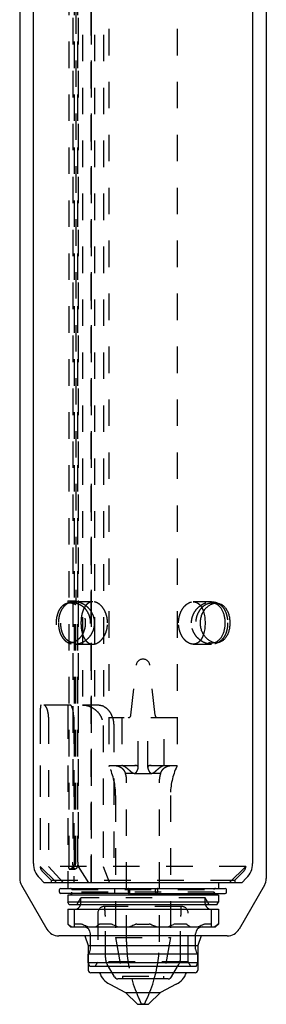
# Model space of a CAD drawing. Extents: x 79 to 115, y 51 to 195.
# Tile 1 of 2: x 93 to 111, y 51 to 123. Entities that reach past the tile are written whole.
import ezdxf

# ---------------------------------------------------------------- set-up
doc = ezdxf.new("R2010")
doc.units = 0
doc.header["$LTSCALE"] = 19.36
doc.linetypes.add('HIDDEN', pattern=[0.2, 0.1, -0.1])
doc.layers.get('0').update_dxf_attribs({"linetype": 'CONTINUOUS'})
doc.layers.add('DEFAULT_2', color=8, linetype='HIDDEN')
doc.layers.add('SUPERFICI', color=7, linetype='CONTINUOUS')

msp = doc.modelspace()

# ---------------------------------------------------------------- linework, layer by layer
at = {"color": 7, "linetype": 'CONTINUOUS'}
for p, q in [((109.871, 172.577), (109.871, 60.876)), ((93.871, 60.876), (93.871, 161.627)), ((94.664, 59.462), (94.31, 59.815)), ((109.078, 59.462), (109.431, 59.815)), ((109.078, 59.462), (94.664, 59.462)), ((95.876, 59.057), (100.878, 59.057)), ((96.371, 59.462), (96.371, 59.057)), ((100.878, 59.057), (100.878, 58.677)), ((100.887, 59.057), (107.866, 59.057)), ((107.371, 59.462), (107.371, 59.057)), ((95.781, 58.772), (95.781, 58.962)), ((100.878, 58.677), (95.876, 58.677)), ((107.371, 58.557), (96.371, 58.557)), ((96.371, 58.557), (96.371, 58.057)), ((96.671, 58.557), (96.671, 58.677)), ((100.813, 58.772), (100.813, 58.962)), ((102.774, 58.772), (102.774, 58.962)), ((102.79, 58.677), (107.866, 58.677)), ((102.928, 58.962), (102.928, 58.772)), ((107.071, 58.557), (107.071, 58.677)), ((107.371, 58.557), (107.371, 58.057)), ((107.961, 58.772), (107.961, 58.962)), ((107.371, 58.057), (96.371, 58.057)), ((96.486, 57.857), (96.371, 58.057)), ((107.255, 57.857), (96.486, 57.857)), ((107.255, 57.857), (107.371, 58.057)), ((96.371, 57.537), (107.371, 57.537)), ((96.371, 57.537), (96.371, 56.437)), ((96.871, 56.237), (96.871, 57.537)), ((106.871, 56.237), (106.871, 57.537)), ((107.371, 57.537), (107.371, 56.437)), ((96.389, 56.437), (96.371, 56.437)), ((96.371, 56.437), (96.571, 56.237)), ((96.571, 56.237), (107.171, 56.237)), ((97.347, 56.437), (96.9, 56.437)), ((99.518, 56.437), (98.742, 56.437)), ((101.423, 56.437), (102.318, 56.437)), ((104.999, 56.437), (104.224, 56.437)), ((106.842, 56.437), (106.394, 56.437)), ((107.371, 56.437), (107.171, 56.237)), ((107.371, 56.437), (107.353, 56.437)), ((98.031, 54.603), (98.031, 55.737)), ((105.711, 54.603), (105.711, 55.737)), ((105.871, 54.237), (97.871, 54.237)), ((97.871, 53.637), (97.871, 54.237)), ((105.871, 53.637), (105.871, 54.237)), ((97.871, 53.637), (105.871, 53.637)), ((97.98, 53.337), (97.871, 53.637)), ((105.762, 53.337), (97.98, 53.337)), ((99.784, 52.587), (99.351, 53.337)), ((103.957, 52.587), (104.39, 53.337)), ((105.762, 53.337), (105.871, 53.637)), ((103.698, 52.437), (100.044, 52.437)), ((101.771, 50.577), (101.608, 50.926)), ((101.971, 50.577), (101.771, 50.577)), ((101.971, 50.577), (102.134, 50.926))]:
    msp.add_line(p, q, dxfattribs=at)
for centre, radius, start, end in [((95.371, 60.876), 1.5, 180, 225), ((108.371, 60.876), 1.5, 315, 360), ((95.876, 58.962), 0.095, 90, 180), ((107.866, 58.962), 0.095, 0, 90), ((95.876, 58.772), 0.095, 180, 270), ((107.866, 58.772), 0.095, 270, 360), ((96.921, 57.937), 0.4, 270, 348.46108), ((106.821, 57.937), 0.4, 191.53892, 270), ((97.531, 55.737), 0.5, 0, 90), ((102.5, 63.411), 7.561, 247.82358, 251.59728), ((101.242, 63.411), 7.561, 288.40272, 292.17642), ((106.211, 55.737), 0.5, 90, 180), ((97.531, 54.603), 0.5, 312.84364, 360), ((106.211, 54.603), 0.5, 180, 227.15636), ((100.044, 52.737), 0.3, 210, 270), ((103.698, 52.737), 0.3, 270, 330), ((110.671, 55.152), 10, 195.75984, 205), ((93.071, 55.152), 10, 335, 344.24016)]:
    msp.add_arc(centre, radius, start, end, dxfattribs=at)
for points, knots in [([(107.224, 77.012), (107.152, 77.012), (107.004, 77.032), (106.79, 77.117), (106.589, 77.253), (106.409, 77.434), (106.259, 77.654), (106.145, 77.905), (106.074, 78.178), (106.05, 78.462), (106.074, 78.745), (106.145, 79.018), (106.259, 79.269), (106.409, 79.489), (106.589, 79.67), (106.79, 79.806), (107.004, 79.891), (107.152, 79.912), (107.224, 79.912)], [0, 0, 0, 0, 0.05274, 0.108319, 0.167244, 0.229442, 0.294477, 0.361727, 0.430484, 0.5, 0.569516, 0.638273, 0.705523, 0.770558, 0.832756, 0.891681, 0.94726, 1, 1, 1, 1]), ([(106.284, 79.295), (106.326, 79.164), (106.37, 78.958), (106.399, 78.677), (106.403, 78.534), (106.403, 78.462)], [0, 0, 0, 0, 0.490016, 0.743785, 1, 1, 1, 1]), ([(107.054, 77.029), (107.116, 77.042), (107.237, 77.085), (107.4, 77.192), (107.542, 77.339), (107.661, 77.52), (107.755, 77.729), (107.822, 77.96), (107.863, 78.207), (107.877, 78.462), (107.863, 78.716), (107.822, 78.963), (107.755, 79.194), (107.661, 79.403), (107.542, 79.584), (107.4, 79.731), (107.237, 79.838), (107.116, 79.881), (107.054, 79.894)], [0, 0, 0, 0, 0.052919, 0.107138, 0.164073, 0.224628, 0.289077, 0.357091, 0.427814, 0.5, 0.572186, 0.642909, 0.710923, 0.775372, 0.835927, 0.892862, 0.947081, 1, 1, 1, 1]), ([(107.224, 79.912), (107.294, 79.912), (107.434, 79.893), (107.631, 79.807), (107.805, 79.67), (107.951, 79.486), (108.067, 79.265), (108.151, 79.015), (108.201, 78.743), (108.218, 78.462), (108.201, 78.18), (108.151, 77.908), (108.067, 77.658), (107.951, 77.437), (107.805, 77.253), (107.631, 77.116), (107.434, 77.03), (107.294, 77.012), (107.224, 77.012)], [0, 0, 0, 0, 0.05383, 0.107808, 0.163891, 0.223563, 0.287518, 0.3556, 0.426915, 0.5, 0.573085, 0.6444, 0.712482, 0.776437, 0.836109, 0.892192, 0.94617, 1, 1, 1, 1]), ([(106.403, 78.462), (106.403, 78.389), (106.399, 78.246), (106.37, 77.965), (106.326, 77.759), (106.284, 77.628)], [0, 0, 0, 0, 0.256216, 0.509984, 1, 1, 1, 1]), ([(100.83, 59.057), (100.829, 59.057), (100.827, 59.055), (100.825, 59.052), (100.823, 59.048), (100.82, 59.04), (100.818, 59.028), (100.816, 59.014), (100.814, 58.991), (100.813, 58.974), (100.813, 58.962)], [0, 0, 0, 0, 0.03749, 0.065425, 0.100822, 0.194369, 0.316788, 0.464121, 0.631265, 1, 1, 1, 1]), ([(102.79, 59.057), (102.789, 59.057), (102.787, 59.055), (102.785, 59.052), (102.783, 59.048), (102.781, 59.04), (102.778, 59.028), (102.776, 59.014), (102.774, 58.991), (102.774, 58.974), (102.774, 58.962)], [0, 0, 0, 0, 0.037489, 0.065423, 0.100818, 0.194364, 0.316782, 0.464117, 0.631263, 1, 1, 1, 1]), ([(102.928, 58.962), (102.928, 58.974), (102.928, 58.991), (102.926, 59.014), (102.924, 59.028), (102.921, 59.04), (102.919, 59.048), (102.917, 59.052), (102.915, 59.055), (102.913, 59.057), (102.912, 59.057)], [0, 0, 0, 0, 0.368735, 0.535879, 0.683213, 0.805631, 0.899178, 0.934576, 0.96251, 1, 1, 1, 1]), ([(100.813, 58.772), (100.813, 58.759), (100.814, 58.742), (100.816, 58.719), (100.818, 58.705), (100.82, 58.693), (100.823, 58.685), (100.825, 58.681), (100.827, 58.678), (100.829, 58.677), (100.83, 58.677)], [0, 0, 0, 0, 0.368735, 0.535879, 0.683213, 0.805631, 0.899178, 0.934576, 0.96251, 1, 1, 1, 1]), ([(102.774, 58.772), (102.774, 58.759), (102.774, 58.742), (102.776, 58.719), (102.778, 58.705), (102.781, 58.693), (102.783, 58.685), (102.785, 58.681), (102.787, 58.678), (102.789, 58.677), (102.79, 58.677)], [0, 0, 0, 0, 0.368738, 0.535883, 0.683218, 0.805636, 0.899182, 0.934577, 0.962511, 1, 1, 1, 1]), ([(102.912, 58.677), (102.913, 58.677), (102.915, 58.678), (102.917, 58.681), (102.919, 58.685), (102.921, 58.693), (102.924, 58.705), (102.926, 58.719), (102.928, 58.742), (102.928, 58.759), (102.928, 58.772)], [0, 0, 0, 0, 0.03749, 0.065425, 0.100822, 0.194369, 0.316788, 0.464121, 0.631265, 1, 1, 1, 1]), ([(96.428, 56.409), (96.423, 56.413), (96.415, 56.42), (96.405, 56.428), (96.398, 56.432), (96.394, 56.435), (96.391, 56.436), (96.39, 56.437), (96.389, 56.437)], [0, 0, 0, 0, 0.386014, 0.688149, 0.804024, 0.894833, 0.959973, 1, 1, 1, 1]), ([(96.662, 56.237), (96.642, 56.25), (96.562, 56.304), (96.485, 56.363), (96.428, 56.409)], [0, 0, 0, 0, 0.245589, 1, 1, 1, 1]), ([(96.9, 56.437), (96.895, 56.437), (96.887, 56.436), (96.877, 56.43), (96.872, 56.42), (96.871, 56.413), (96.871, 56.409)], [0, 0, 0, 0, 0.285491, 0.518228, 0.742318, 1, 1, 1, 1]), ([(97.444, 56.409), (97.427, 56.417), (97.396, 56.43), (97.362, 56.437), (97.347, 56.437)], [0, 0, 0, 0, 0.555008, 1, 1, 1, 1]), ([(97.848, 56.237), (97.814, 56.25), (97.678, 56.303), (97.544, 56.362), (97.444, 56.409)], [0, 0, 0, 0, 0.249375, 1, 1, 1, 1]), ([(98.653, 56.409), (98.634, 56.394), (98.558, 56.333), (98.48, 56.276), (98.42, 56.237)], [0, 0, 0, 0, 0.254437, 1, 1, 1, 1]), ([(98.742, 56.437), (98.725, 56.437), (98.693, 56.433), (98.664, 56.418), (98.653, 56.409)], [0, 0, 0, 0, 0.54252, 1, 1, 1, 1]), ([(99.646, 56.409), (99.635, 56.413), (99.594, 56.428), (99.55, 56.437), (99.518, 56.437)], [0, 0, 0, 0, 0.258265, 1, 1, 1, 1]), ([(101.298, 56.409), (101.264, 56.394), (101.131, 56.332), (100.996, 56.276), (100.893, 56.237)], [0, 0, 0, 0, 0.250663, 1, 1, 1, 1]), ([(101.423, 56.437), (101.401, 56.437), (101.358, 56.432), (101.317, 56.418), (101.298, 56.409)], [0, 0, 0, 0, 0.515193, 1, 1, 1, 1]), ([(102.444, 56.409), (102.425, 56.418), (102.384, 56.432), (102.341, 56.437), (102.318, 56.437)], [0, 0, 0, 0, 0.484807, 1, 1, 1, 1]), ([(102.848, 56.237), (102.814, 56.25), (102.678, 56.303), (102.544, 56.362), (102.444, 56.409)], [0, 0, 0, 0, 0.249375, 1, 1, 1, 1]), ([(104.224, 56.437), (104.214, 56.437), (104.17, 56.434), (104.127, 56.422), (104.096, 56.409)], [0, 0, 0, 0, 0.239516, 1, 1, 1, 1]), ([(105.089, 56.409), (105.077, 56.418), (105.048, 56.433), (105.016, 56.437), (104.999, 56.437)], [0, 0, 0, 0, 0.45748, 1, 1, 1, 1]), ([(105.322, 56.237), (105.302, 56.25), (105.222, 56.304), (105.145, 56.363), (105.089, 56.409)], [0, 0, 0, 0, 0.245589, 1, 1, 1, 1]), ([(106.298, 56.409), (106.264, 56.394), (106.131, 56.332), (105.996, 56.276), (105.893, 56.237)], [0, 0, 0, 0, 0.250663, 1, 1, 1, 1]), ([(106.394, 56.437), (106.379, 56.437), (106.346, 56.43), (106.315, 56.417), (106.298, 56.409)], [0, 0, 0, 0, 0.444992, 1, 1, 1, 1]), ([(106.871, 56.409), (106.871, 56.413), (106.87, 56.42), (106.864, 56.43), (106.854, 56.436), (106.846, 56.437), (106.842, 56.437)], [0, 0, 0, 0, 0.257682, 0.481772, 0.714509, 1, 1, 1, 1]), ([(107.313, 56.409), (107.294, 56.394), (107.219, 56.333), (107.14, 56.276), (107.08, 56.237)], [0, 0, 0, 0, 0.254437, 1, 1, 1, 1]), ([(107.353, 56.437), (107.352, 56.437), (107.35, 56.436), (107.348, 56.435), (107.344, 56.432), (107.337, 56.428), (107.327, 56.42), (107.318, 56.413), (107.313, 56.409)], [0, 0, 0, 0, 0.040027, 0.105167, 0.195976, 0.311851, 0.613986, 1, 1, 1, 1])]:
    msp.add_open_spline(points, degree=3, knots=knots, dxfattribs=at)
at = {"layer": 'DEFAULT_2', "color": 8, "linetype": 'HIDDEN'}
for p, q in [((97.453, 183.427), (97.453, 72.462)), ((98.337, 183.427), (98.337, 72.462)), ((98.982, 183.427), (98.982, 72.376)), ((99.371, 179.986), (99.371, 71.537)), ((104.371, 179.986), (104.371, 71.537)), ((96.48, 60.962), (96.48, 161.427)), ((96.749, 161.427), (96.749, 60.962)), ((96.867, 60.962), (96.867, 161.427)), ((97.117, 60.962), (97.117, 161.427)), ((97.142, 161.427), (97.142, 60.662)), ((98.085, 59.462), (98.085, 161.427)), ((98.087, 161.427), (98.087, 59.462)), ((96.959, 150.577), (96.959, 80.077)), ((98.076, 150.577), (98.076, 59.462)), ((96.371, 80.077), (97.003, 80.077)), ((96.371, 80.077), (96.371, 79.898)), ((96.668, 80.077), (96.668, 79.898)), ((96.706, 80.077), (96.706, 79.898)), ((98.209, 80.012), (96.877, 80.012)), ((96.968, 60.962), (96.968, 80.077)), ((97.003, 80.077), (97.003, 79.898)), ((106.873, 80.012), (105.539, 80.012)), ((97.003, 79.898), (96.371, 79.898)), ((107.224, 79.912), (106.889, 79.912)), ((96.852, 77.012), (96.518, 77.012)), ((96.877, 76.912), (98.209, 76.912)), ((105.539, 76.912), (106.873, 76.912)), ((107.224, 77.012), (106.889, 77.012)), ((100.99, 71.716), (101.374, 75.368)), ((102.752, 71.716), (102.368, 75.368)), ((96.563, 72.462), (94.431, 72.462)), ((98.337, 72.462), (97.453, 72.462)), ((94.371, 71.922), (94.371, 60.627)), ((94.371, 71.922), (94.371, 71.562)), ((94.371, 71.562), (94.371, 60.662)), ((94.974, 71.562), (94.974, 60.662)), ((96.371, 71.92), (96.371, 59.462)), ((96.371, 71.92), (96.371, 71.562)), ((96.813, 71.562), (96.813, 59.462)), ((104.371, 71.537), (99.371, 71.537)), ((99.383, 71.537), (99.383, 68.01)), ((100.333, 71.537), (100.333, 68.037)), ((101.521, 67.883), (101.521, 71.537)), ((102.221, 67.883), (102.221, 71.537)), ((103.408, 68.037), (103.408, 71.537)), ((104.358, 71.537), (104.358, 68.01)), ((98.956, 70.962), (98.956, 60.662)), ((99.734, 70.962), (99.734, 59.462)), ((99.383, 68.037), (104.358, 68.037)), ((104.358, 68.01), (99.383, 68.01)), ((99.383, 68.01), (99.402, 67.969)), ((104.358, 68.01), (104.339, 67.969)), ((101.223, 67.446), (100.583, 67.446)), ((100.671, 55.152), (100.671, 67.037)), ((101.231, 67.446), (102.51, 67.446)), ((103.158, 67.446), (102.519, 67.446)), ((103.071, 55.152), (103.071, 67.037)), ((99.871, 65.856), (99.871, 55.472)), ((103.871, 65.856), (103.871, 55.472)), ((109.371, 60.662), (94.371, 60.662)), ((94.371, 60.662), (95.571, 59.462)), ((94.974, 60.662), (96.077, 59.462)), ((97.142, 60.662), (97.898, 59.462)), ((98.956, 60.662), (99.423, 59.462)), ((109.371, 60.662), (108.171, 59.462)), ((109.371, 60.662), (109.371, 60.627)), ((94.488, 60.344), (95.171, 59.662)), ((96.558, 60.462), (96.919, 60.462)), ((108.571, 59.662), (109.254, 60.344)), ((95.171, 59.662), (108.571, 59.662)), ((95.171, 59.662), (95.171, 59.462)), ((96.671, 58.962), (96.671, 59.057)), ((100.878, 59.057), (100.887, 59.057)), ((107.071, 58.962), (107.071, 59.057)), ((108.571, 59.662), (108.571, 59.462)), ((96.671, 58.962), (107.071, 58.962)), ((107.071, 58.772), (96.671, 58.772)), ((96.671, 58.677), (96.671, 58.772)), ((97.032, 57.857), (97.321, 58.357)), ((106.421, 58.357), (97.321, 58.357)), ((97.321, 57.937), (97.321, 58.357)), ((99.818, 58.772), (99.818, 58.962)), ((100.878, 58.677), (102.79, 58.677)), ((106.71, 57.857), (106.421, 58.357)), ((106.421, 57.937), (106.421, 58.357)), ((107.071, 58.677), (107.071, 58.772)), ((104.671, 57.737), (99.071, 57.737)), ((99.076, 57.437), (99.076, 57.737)), ((104.666, 57.437), (104.666, 57.737)), ((98.571, 57.237), (98.571, 53.683)), ((99.126, 53.995), (99.126, 56.992)), ((104.616, 53.995), (104.616, 56.992)), ((105.171, 53.683), (105.171, 57.237)), ((99.871, 55.472), (103.871, 55.472)), ((99.871, 55.472), (100.371, 52.637)), ((103.871, 55.472), (103.371, 52.637)), ((98.371, 53.337), (98.571, 53.683)), ((105.171, 53.683), (98.571, 53.683)), ((99.351, 53.337), (99.26, 53.495)), ((104.39, 53.337), (104.482, 53.495)), ((105.371, 53.337), (105.171, 53.683)), ((100.371, 52.637), (103.371, 52.637)), ((100.371, 52.637), (100.371, 52.437)), ((103.371, 52.637), (103.371, 52.437))]:
    msp.add_line(p, q, dxfattribs=at)
msp.add_lwpolyline([(96.506, 60.464), (96.516, 60.463), (96.533, 60.462), (96.55, 60.462), (96.558, 60.462)], dxfattribs=at)
for centre, radius, start, end in [((96.877, 78.905), 1.107, 89.97833, 98.91665), ((96.877, 78.84), 1.171, 85.52005, 89.96878), ((96.874, 78.801), 1.211, 83.8895, 85.52755), ((96.51, 79.033), 0.879, 78.33619, 79.61312), ((96.507, 79.022), 0.891, 77.24816, 78.33659), ((96.505, 79.01), 0.902, 76.09585, 77.248), ((96.851, 77.843), 0.831, 270.06692, 278.08577), ((96.877, 78.072), 1.161, 270.0104, 274.49776), ((106.89, 77.791), 0.779, 269.96984, 282.1991), ((101.871, 75.316), 0.5, 6, 174), ((100.791, 71.737), 0.2, 270, 354), ((102.951, 71.737), 0.2, 186, 270), ((94.871, 65.856), 5, 0, 25), ((108.871, 65.856), 5, 155, 180), ((99.671, 67.037), 1, 0, 24.151), ((104.071, 67.037), 1, 155.849, 180), ((94.771, 60.627), 0.4, 180, 225), ((96.468, 60.962), 0.5, 276.49168, 360), ((108.971, 60.627), 0.4, 315, 360), ((96.576, 58.962), 0.095, 0, 90), ((107.166, 58.962), 0.095, 90, 180), ((96.576, 58.772), 0.095, 270, 360), ((107.166, 58.772), 0.095, 180, 270), ((96.921, 57.937), 0.4, 348.46108, 360), ((99.071, 57.237), 0.5, 90, 180), ((104.671, 57.237), 0.5, 0, 90), ((106.821, 57.937), 0.4, 180, 191.53892), ((100.076, 57.437), 1, 180, 192.83857), ((98.126, 56.992), 1, 0, 12.83857), ((105.616, 56.992), 1, 167.16143, 180), ((103.666, 57.437), 1, 347.16143, 360), ((110.671, 55.152), 10, 180, 195.75984), ((93.071, 55.152), 10, 344.24016, 360), ((100.126, 53.995), 1, 180, 210), ((103.616, 53.995), 1, 330, 360)]:
    msp.add_arc(centre, radius, start, end, dxfattribs=at)
for points, knots in [([(96.706, 79.998), (96.634, 79.987), (96.494, 79.95), (96.298, 79.849), (96.123, 79.705), (95.973, 79.518), (95.852, 79.294), (95.763, 79.037), (95.709, 78.756), (95.697, 78.561), (95.697, 78.462)], [0, 0, 0, 0, 0.107897, 0.216073, 0.327637, 0.44555, 0.572078, 0.707841, 0.851606, 1, 1, 1, 1]), ([(98.088, 79.307), (98.022, 79.408), (97.872, 79.591), (97.601, 79.804), (97.309, 79.946), (97.103, 79.994), (97.003, 80.005)], [0, 0, 0, 0, 0.271183, 0.528903, 0.771745, 1, 1, 1, 1]), ([(98.209, 80.012), (98.174, 80.012), (98.105, 80.006), (98.005, 79.979), (97.91, 79.935), (97.791, 79.854), (97.661, 79.715), (97.54, 79.509), (97.45, 79.272), (97.388, 79.013), (97.351, 78.741), (97.343, 78.555), (97.343, 78.462)], [0, 0, 0, 0, 0.053228, 0.105965, 0.158994, 0.21306, 0.326197, 0.447918, 0.57802, 0.714835, 0.856264, 1, 1, 1, 1]), ([(99.282, 78.462), (99.282, 78.555), (99.269, 78.742), (99.213, 79.016), (99.119, 79.276), (98.99, 79.513), (98.853, 79.686), (98.729, 79.802), (98.601, 79.898), (98.462, 79.969), (98.317, 80.005), (98.244, 80.012), (98.209, 80.012)], [0, 0, 0, 0, 0.136223, 0.27169, 0.405488, 0.536425, 0.662868, 0.723903, 0.783129, 0.895271, 0.948471, 1, 1, 1, 1]), ([(104.467, 78.462), (104.467, 78.555), (104.48, 78.742), (104.537, 79.016), (104.631, 79.276), (104.759, 79.513), (104.896, 79.686), (105.02, 79.802), (105.147, 79.898), (105.287, 79.969), (105.432, 80.005), (105.504, 80.012), (105.539, 80.012)], [0, 0, 0, 0, 0.13628, 0.2718, 0.405641, 0.536604, 0.66305, 0.724076, 0.783284, 0.895364, 0.94852, 1, 1, 1, 1]), ([(105.412, 78.462), (105.412, 78.57), (105.435, 78.788), (105.537, 79.095), (105.694, 79.369), (105.893, 79.599), (106.122, 79.781), (106.367, 79.913), (106.619, 79.993), (106.79, 80.012), (106.873, 80.012)], [0, 0, 0, 0, 0.13923, 0.27668, 0.410761, 0.540214, 0.664111, 0.781957, 0.89371, 1, 1, 1, 1]), ([(105.539, 80.012), (105.582, 80.012), (105.666, 80.003), (105.788, 79.962), (105.9, 79.896), (106.001, 79.808), (106.09, 79.701), (106.195, 79.534), (106.252, 79.393), (106.284, 79.295)], [0, 0, 0, 0, 0.115077, 0.229332, 0.345322, 0.46524, 0.590401, 0.721374, 1, 1, 1, 1]), ([(106.873, 80.012), (106.953, 80.012), (107.113, 79.995), (107.34, 79.915), (107.545, 79.782), (107.723, 79.596), (107.866, 79.363), (107.972, 79.089), (108.037, 78.783), (108.052, 78.57), (108.052, 78.462)], [0, 0, 0, 0, 0.11053, 0.219292, 0.329792, 0.445804, 0.570592, 0.705643, 0.85003, 1, 1, 1, 1]), ([(96.371, 79.898), (96.306, 79.885), (96.176, 79.842), (96.001, 79.728), (95.85, 79.57), (95.726, 79.374), (95.631, 79.147), (95.565, 78.897), (95.53, 78.633), (95.526, 78.362), (95.553, 78.094), (95.61, 77.84), (95.698, 77.606), (95.815, 77.402), (95.959, 77.233), (96.128, 77.106), (96.317, 77.028), (96.451, 77.012), (96.518, 77.012)], [0, 0, 0, 0, 0.053374, 0.108141, 0.165857, 0.227463, 0.293159, 0.362447, 0.434251, 0.507092, 0.579325, 0.649403, 0.716124, 0.778821, 0.837504, 0.89292, 0.946488, 1, 1, 1, 1]), ([(96.852, 77.012), (96.786, 77.012), (96.652, 77.028), (96.463, 77.106), (96.295, 77.233), (96.178, 77.371), (96.097, 77.499), (96.023, 77.642), (95.95, 77.84), (95.893, 78.094), (95.866, 78.362), (95.87, 78.633), (95.905, 78.898), (95.97, 79.147), (96.064, 79.374), (96.187, 79.57), (96.337, 79.728), (96.511, 79.842), (96.64, 79.885), (96.706, 79.898)], [0, 0, 0, 0, 0.053562, 0.107081, 0.162395, 0.220974, 0.251798, 0.28367, 0.350396, 0.420549, 0.49291, 0.565894, 0.637815, 0.70716, 0.772842, 0.834371, 0.891979, 0.946652, 1, 1, 1, 1]), ([(96.968, 79.787), (96.948, 79.799), (96.87, 79.839), (96.786, 79.87), (96.722, 79.886)], [0, 0, 0, 0, 0.256668, 1, 1, 1, 1]), ([(97.003, 79.898), (97.07, 79.885), (97.207, 79.843), (97.399, 79.737), (97.576, 79.59), (97.787, 79.342), (97.977, 78.957), (98.052, 78.439), (97.963, 77.923), (97.763, 77.545), (97.546, 77.305), (97.366, 77.164), (97.172, 77.066), (97.036, 77.029), (96.968, 77.02)], [0, 0, 0, 0, 0.053916, 0.110828, 0.170812, 0.233594, 0.365169, 0.501422, 0.637462, 0.768403, 0.830728, 0.89019, 0.946563, 1, 1, 1, 1]), ([(96.968, 77.136), (97.073, 77.194), (97.272, 77.352), (97.5, 77.667), (97.65, 78.047), (97.701, 78.462), (97.65, 78.876), (97.5, 79.256), (97.272, 79.571), (97.073, 79.729), (96.968, 79.787)], [0, 0, 0, 0, 0.114771, 0.238073, 0.367474, 0.5, 0.632526, 0.761928, 0.885229, 1, 1, 1, 1]), ([(98.341, 78.462), (98.341, 78.537), (98.329, 78.688), (98.279, 78.908), (98.199, 79.117), (98.127, 79.246), (98.088, 79.307)], [0, 0, 0, 0, 0.253821, 0.506064, 0.755235, 1, 1, 1, 1]), ([(106.889, 79.912), (106.817, 79.912), (106.669, 79.891), (106.454, 79.806), (106.253, 79.67), (106.072, 79.489), (105.92, 79.269), (105.805, 79.018), (105.733, 78.745), (105.709, 78.462), (105.733, 78.178), (105.805, 77.905), (105.92, 77.654), (106.072, 77.434), (106.253, 77.253), (106.454, 77.117), (106.669, 77.032), (106.817, 77.012), (106.889, 77.012)], [0, 0, 0, 0, 0.052713, 0.108345, 0.167355, 0.229623, 0.294684, 0.361905, 0.430586, 0.5, 0.569414, 0.638095, 0.705316, 0.770377, 0.832645, 0.891655, 0.947287, 1, 1, 1, 1]), ([(107.054, 79.894), (107.041, 79.897), (106.987, 79.907), (106.931, 79.912), (106.889, 79.912)], [0, 0, 0, 0, 0.248743, 1, 1, 1, 1]), ([(95.697, 78.462), (95.697, 78.353), (95.712, 78.14), (95.777, 77.834), (95.883, 77.56), (96.026, 77.327), (96.204, 77.141), (96.41, 77.008), (96.638, 76.928), (96.797, 76.912), (96.877, 76.912)], [0, 0, 0, 0, 0.149868, 0.294171, 0.429167, 0.55394, 0.669979, 0.78054, 0.889384, 1, 1, 1, 1]), ([(97.343, 78.462), (97.343, 78.368), (97.351, 78.182), (97.388, 77.91), (97.45, 77.651), (97.54, 77.414), (97.661, 77.208), (97.791, 77.069), (97.91, 76.988), (98.005, 76.944), (98.105, 76.917), (98.174, 76.912), (98.209, 76.912)], [0, 0, 0, 0, 0.143736, 0.285166, 0.42198, 0.552082, 0.673803, 0.786939, 0.841006, 0.894035, 0.946772, 1, 1, 1, 1]), ([(98.088, 77.616), (98.127, 77.677), (98.199, 77.806), (98.279, 78.015), (98.329, 78.235), (98.341, 78.386), (98.341, 78.462)], [0, 0, 0, 0, 0.244765, 0.493937, 0.746179, 1, 1, 1, 1]), ([(98.209, 76.912), (98.244, 76.912), (98.317, 76.918), (98.462, 76.954), (98.601, 77.025), (98.729, 77.121), (98.853, 77.237), (98.99, 77.41), (99.119, 77.647), (99.213, 77.907), (99.269, 78.181), (99.282, 78.368), (99.282, 78.462)], [0, 0, 0, 0, 0.051529, 0.104729, 0.216871, 0.276097, 0.337132, 0.463575, 0.594512, 0.72831, 0.863777, 1, 1, 1, 1]), ([(105.539, 76.912), (105.504, 76.912), (105.432, 76.918), (105.287, 76.954), (105.147, 77.025), (105.02, 77.121), (104.896, 77.237), (104.759, 77.41), (104.631, 77.647), (104.537, 77.907), (104.48, 78.181), (104.467, 78.368), (104.467, 78.462)], [0, 0, 0, 0, 0.05148, 0.104636, 0.216716, 0.275924, 0.33695, 0.463396, 0.594359, 0.7282, 0.86372, 1, 1, 1, 1]), ([(106.873, 76.912), (106.79, 76.912), (106.619, 76.93), (106.367, 77.01), (106.122, 77.142), (105.893, 77.324), (105.694, 77.554), (105.537, 77.828), (105.435, 78.135), (105.412, 78.353), (105.412, 78.462)], [0, 0, 0, 0, 0.10629, 0.218043, 0.335889, 0.459786, 0.589239, 0.72332, 0.86077, 1, 1, 1, 1]), ([(108.052, 78.462), (108.052, 78.353), (108.037, 78.14), (107.972, 77.834), (107.866, 77.56), (107.723, 77.327), (107.545, 77.141), (107.34, 77.008), (107.113, 76.928), (106.953, 76.912), (106.873, 76.912)], [0, 0, 0, 0, 0.14997, 0.294357, 0.429408, 0.554196, 0.670208, 0.780708, 0.88947, 1, 1, 1, 1]), ([(96.687, 77.029), (96.736, 77.039), (96.832, 77.068), (96.924, 77.111), (96.968, 77.136)], [0, 0, 0, 0, 0.490515, 1, 1, 1, 1]), ([(96.968, 76.915), (97.071, 76.923), (97.283, 76.967), (97.531, 77.083), (97.719, 77.212), (97.903, 77.369), (98.021, 77.512), (98.088, 77.616)], [0, 0, 0, 0, 0.227531, 0.469974, 0.597221, 0.728208, 1, 1, 1, 1]), ([(106.284, 77.628), (106.252, 77.53), (106.195, 77.389), (106.09, 77.222), (106.001, 77.115), (105.9, 77.027), (105.788, 76.961), (105.666, 76.92), (105.582, 76.912), (105.539, 76.912)], [0, 0, 0, 0, 0.278626, 0.409599, 0.53476, 0.654678, 0.770668, 0.884922, 1, 1, 1, 1]), ([(96.518, 77.012), (96.532, 77.012), (96.589, 77.013), (96.645, 77.02), (96.687, 77.029)], [0, 0, 0, 0, 0.247142, 1, 1, 1, 1]), ([(94.431, 72.462), (94.428, 72.462), (94.422, 72.46), (94.413, 72.452), (94.406, 72.441), (94.4, 72.425), (94.394, 72.405), (94.389, 72.382), (94.385, 72.354), (94.38, 72.308), (94.375, 72.241), (94.372, 72.148), (94.371, 72.04), (94.371, 71.963), (94.371, 71.922)], [0, 0, 0, 0, 0.016249, 0.035077, 0.05893, 0.088965, 0.125711, 0.169426, 0.220265, 0.278333, 0.41645, 0.584137, 0.779847, 1, 1, 1, 1]), ([(94.974, 71.562), (94.974, 71.624), (94.968, 71.747), (94.943, 71.923), (94.904, 72.081), (94.857, 72.214), (94.803, 72.319), (94.754, 72.387), (94.714, 72.426), (94.687, 72.446), (94.66, 72.458), (94.642, 72.462), (94.633, 72.462)], [0, 0, 0, 0, 0.186504, 0.364064, 0.525406, 0.665609, 0.781989, 0.874792, 0.912875, 0.945867, 0.974489, 1, 1, 1, 1]), ([(96.415, 72.462), (96.412, 72.462), (96.408, 72.46), (96.404, 72.455), (96.4, 72.448), (96.395, 72.436), (96.39, 72.417), (96.386, 72.394), (96.382, 72.367), (96.379, 72.335), (96.376, 72.286), (96.373, 72.217), (96.371, 72.09), (96.371, 71.989), (96.371, 71.92)], [0, 0, 0, 0, 0.013861, 0.02254, 0.03293, 0.059482, 0.094084, 0.136607, 0.186709, 0.243969, 0.307934, 0.454099, 0.621282, 1, 1, 1, 1]), ([(96.813, 71.562), (96.813, 71.616), (96.81, 71.723), (96.795, 71.881), (96.772, 72.03), (96.745, 72.147), (96.72, 72.231), (96.699, 72.287), (96.678, 72.337), (96.656, 72.379), (96.633, 72.414), (96.61, 72.44), (96.588, 72.457), (96.571, 72.462), (96.563, 72.462)], [0, 0, 0, 0, 0.168093, 0.332679, 0.490193, 0.636186, 0.703038, 0.764726, 0.820617, 0.870117, 0.912717, 0.948135, 0.976668, 1, 1, 1, 1]), ([(97.453, 72.462), (97.629, 72.462), (97.902, 72.406), (98.231, 72.24), (98.465, 72.064), (98.669, 71.841), (98.829, 71.576), (98.932, 71.278), (98.956, 71.067), (98.956, 70.962)], [0, 0, 0, 0, 0.225896, 0.34605, 0.470627, 0.59915, 0.730866, 0.864847, 1, 1, 1, 1]), ([(98.982, 72.376), (98.93, 72.39), (98.719, 72.441), (98.5, 72.462), (98.337, 72.462)], [0, 0, 0, 0, 0.247584, 1, 1, 1, 1]), ([(98.982, 72.376), (99.1, 72.318), (99.319, 72.147), (99.555, 71.801), (99.701, 71.395), (99.734, 71.106), (99.734, 70.962)], [0, 0, 0, 0, 0.235312, 0.48447, 0.740817, 1, 1, 1, 1]), ([(99.738, 68.037), (99.793, 68.037), (99.904, 68.03), (100.067, 67.995), (100.218, 67.931), (100.345, 67.842), (100.428, 67.751), (100.48, 67.675), (100.513, 67.619), (100.536, 67.571), (100.551, 67.535), (100.561, 67.51), (100.57, 67.487), (100.575, 67.47), (100.579, 67.458), (100.581, 67.452), (100.582, 67.448), (100.583, 67.446), (100.583, 67.446)], [0, 0, 0, 0, 0.146486, 0.298813, 0.446491, 0.584558, 0.7132, 0.774405, 0.833311, 0.889188, 0.915477, 0.940126, 0.962404, 0.981116, 0.988581, 0.994407, 0.998295, 1, 1, 1, 1]), ([(101.231, 67.446), (101.219, 67.446), (101.193, 67.449), (101.156, 67.463), (101.12, 67.483), (101.074, 67.514), (101.02, 67.558), (100.935, 67.633), (100.83, 67.728), (100.723, 67.817), (100.638, 67.881), (100.576, 67.923), (100.518, 67.959), (100.464, 67.988), (100.419, 68.01), (100.386, 68.023), (100.364, 68.031), (100.352, 68.034), (100.343, 68.036), (100.338, 68.037), (100.337, 68.037)], [0, 0, 0, 0, 0.034869, 0.071224, 0.108722, 0.146976, 0.224746, 0.303343, 0.460582, 0.614005, 0.687225, 0.756468, 0.820141, 0.876485, 0.923789, 0.960649, 0.97486, 0.986164, 0.994537, 1, 1, 1, 1]), ([(101.223, 67.446), (101.236, 67.446), (101.263, 67.45), (101.3, 67.467), (101.332, 67.491), (101.369, 67.528), (101.408, 67.579), (101.446, 67.643), (101.477, 67.707), (101.501, 67.769), (101.516, 67.827), (101.521, 67.865), (101.521, 67.883)], [0, 0, 0, 0, 0.072311, 0.142923, 0.212941, 0.282568, 0.419771, 0.552656, 0.679098, 0.797022, 0.904455, 1, 1, 1, 1]), ([(101.521, 67.883), (101.521, 67.896), (101.519, 67.919), (101.508, 67.953), (101.488, 67.981), (101.46, 68.004), (101.423, 68.02), (101.379, 68.03), (101.328, 68.036), (101.292, 68.037), (101.273, 68.037)], [0, 0, 0, 0, 0.1115, 0.214184, 0.313995, 0.419099, 0.537052, 0.672528, 0.827085, 1, 1, 1, 1]), ([(102.469, 68.037), (102.45, 68.037), (102.414, 68.036), (102.363, 68.03), (102.319, 68.02), (102.282, 68.004), (102.253, 67.981), (102.234, 67.953), (102.223, 67.919), (102.221, 67.896), (102.221, 67.883)], [0, 0, 0, 0, 0.172915, 0.327472, 0.462949, 0.580902, 0.686006, 0.785816, 0.8885, 1, 1, 1, 1]), ([(102.221, 67.883), (102.221, 67.865), (102.225, 67.827), (102.241, 67.769), (102.265, 67.707), (102.296, 67.643), (102.334, 67.579), (102.373, 67.528), (102.41, 67.491), (102.442, 67.467), (102.478, 67.45), (102.505, 67.446), (102.519, 67.446)], [0, 0, 0, 0, 0.095544, 0.202976, 0.3209, 0.447341, 0.580227, 0.71743, 0.787057, 0.857076, 0.927688, 1, 1, 1, 1]), ([(103.405, 68.037), (103.403, 68.037), (103.398, 68.036), (103.389, 68.034), (103.378, 68.031), (103.356, 68.023), (103.323, 68.01), (103.277, 67.988), (103.224, 67.959), (103.166, 67.923), (103.104, 67.881), (103.018, 67.817), (102.911, 67.728), (102.807, 67.633), (102.722, 67.558), (102.667, 67.514), (102.621, 67.483), (102.586, 67.463), (102.549, 67.449), (102.523, 67.446), (102.51, 67.446)], [0, 0, 0, 0, 0.005463, 0.013836, 0.02514, 0.039351, 0.076211, 0.123515, 0.179859, 0.243532, 0.312775, 0.385995, 0.539418, 0.696657, 0.775254, 0.853024, 0.891278, 0.928776, 0.965131, 1, 1, 1, 1]), ([(103.158, 67.446), (103.159, 67.446), (103.159, 67.448), (103.161, 67.452), (103.163, 67.458), (103.166, 67.47), (103.172, 67.487), (103.181, 67.51), (103.191, 67.535), (103.206, 67.571), (103.229, 67.619), (103.262, 67.675), (103.314, 67.751), (103.397, 67.842), (103.524, 67.931), (103.675, 67.995), (103.838, 68.03), (103.949, 68.037), (104.003, 68.037)], [0, 0, 0, 0, 0.001705, 0.005593, 0.011419, 0.018884, 0.037596, 0.059874, 0.084523, 0.110812, 0.166689, 0.225595, 0.2868, 0.415442, 0.553509, 0.701187, 0.853514, 1, 1, 1, 1]), ([(96.467, 60.524), (96.466, 60.551), (96.467, 60.594), (96.471, 60.655), (96.477, 60.73), (96.48, 60.833), (96.48, 60.918), (96.48, 60.962)], [0, 0, 0, 0, 0.181116, 0.294328, 0.419991, 0.69947, 1, 1, 1, 1]), ([(96.467, 60.524), (96.467, 60.516), (96.468, 60.502), (96.473, 60.485), (96.481, 60.475), (96.49, 60.468), (96.499, 60.465), (96.506, 60.464)], [0, 0, 0, 0, 0.302288, 0.547109, 0.655918, 0.762868, 1, 1, 1, 1]), ([(96.525, 60.465), (96.535, 60.466), (96.556, 60.471), (96.601, 60.488), (96.635, 60.509), (96.657, 60.524)], [0, 0, 0, 0, 0.200707, 0.438765, 1, 1, 1, 1]), ([(96.867, 60.962), (96.867, 60.917), (96.858, 60.83), (96.815, 60.707), (96.747, 60.603), (96.689, 60.547), (96.657, 60.524)], [0, 0, 0, 0, 0.263376, 0.521455, 0.769565, 1, 1, 1, 1]), ([(96.802, 60.59), (96.792, 60.616), (96.777, 60.673), (96.761, 60.764), (96.751, 60.861), (96.749, 60.928), (96.749, 60.962)], [0, 0, 0, 0, 0.223557, 0.470432, 0.731647, 1, 1, 1, 1]), ([(96.919, 60.462), (96.913, 60.462), (96.901, 60.463), (96.884, 60.47), (96.868, 60.482), (96.846, 60.503), (96.823, 60.539), (96.809, 60.572), (96.802, 60.59)], [0, 0, 0, 0, 0.094835, 0.193508, 0.300003, 0.416791, 0.68493, 1, 1, 1, 1]), ([(97.117, 60.962), (97.117, 60.931), (97.115, 60.872), (97.104, 60.784), (97.087, 60.701), (97.064, 60.625), (97.035, 60.56), (97.005, 60.514), (96.979, 60.487), (96.959, 60.473), (96.939, 60.464), (96.925, 60.462), (96.919, 60.462)], [0, 0, 0, 0, 0.158243, 0.313584, 0.463099, 0.603225, 0.72939, 0.837779, 0.884748, 0.926911, 0.964873, 1, 1, 1, 1]), ([(96.506, 60.464), (96.507, 60.464), (96.513, 60.464), (96.52, 60.464), (96.525, 60.465)], [0, 0, 0, 0, 0.228373, 1, 1, 1, 1]), ([(99.818, 58.962), (99.818, 58.976), (99.821, 59.002), (99.835, 59.034), (99.855, 59.053), (99.871, 59.057), (99.878, 59.057)], [0, 0, 0, 0, 0.355685, 0.624545, 0.824351, 1, 1, 1, 1]), ([(99.878, 58.677), (99.871, 58.677), (99.855, 58.68), (99.835, 58.699), (99.821, 58.731), (99.818, 58.757), (99.818, 58.772)], [0, 0, 0, 0, 0.17559, 0.375322, 0.644147, 1, 1, 1, 1])]:
    msp.add_open_spline(points, degree=3, knots=knots, dxfattribs=at)
at = {"layer": 'SUPERFICI', "color": 6, "linetype": 'CONTINUOUS'}
for p, q in [((110.871, 172.577), (110.871, 59.777)), ((92.871, 140.577), (92.871, 59.777)), ((93.005, 59.277), (94.852, 56.077)), ((110.737, 59.277), (108.889, 56.077)), ((108.023, 55.577), (95.718, 55.577)), ((97.616, 55.577), (97.871, 54.877)), ((106.126, 55.577), (105.871, 54.877)), ((97.871, 54.877), (105.871, 54.877)), ((97.871, 54.877), (97.871, 53.077)), ((105.871, 54.877), (105.871, 53.077)), ((105.671, 52.877), (98.071, 52.877)), ((99.44, 52.04), (100.597, 51.45)), ((104.302, 52.04), (103.145, 51.45)), ((100.597, 51.45), (103.145, 51.45)), ((100.597, 51.45), (101.471, 50.577)), ((103.145, 51.45), (102.271, 50.577)), ((101.471, 50.577), (102.271, 50.577))]:
    msp.add_line(p, q, dxfattribs=at)
for centre, radius, start, end in [((93.871, 59.777), 1, 180, 210), ((109.871, 59.777), 1, 330, 360), ((95.718, 56.577), 1, 210, 270), ((108.023, 56.577), 1, 270, 330), ((98.071, 53.077), 0.2, 180, 270), ((100.121, 53.377), 1.5, 199.47122, 243), ((103.621, 53.377), 1.5, 297, 340.52878), ((105.671, 53.077), 0.2, 270, 360)]:
    msp.add_arc(centre, radius, start, end, dxfattribs=at)

doc.saveas('drawing.dxf')
